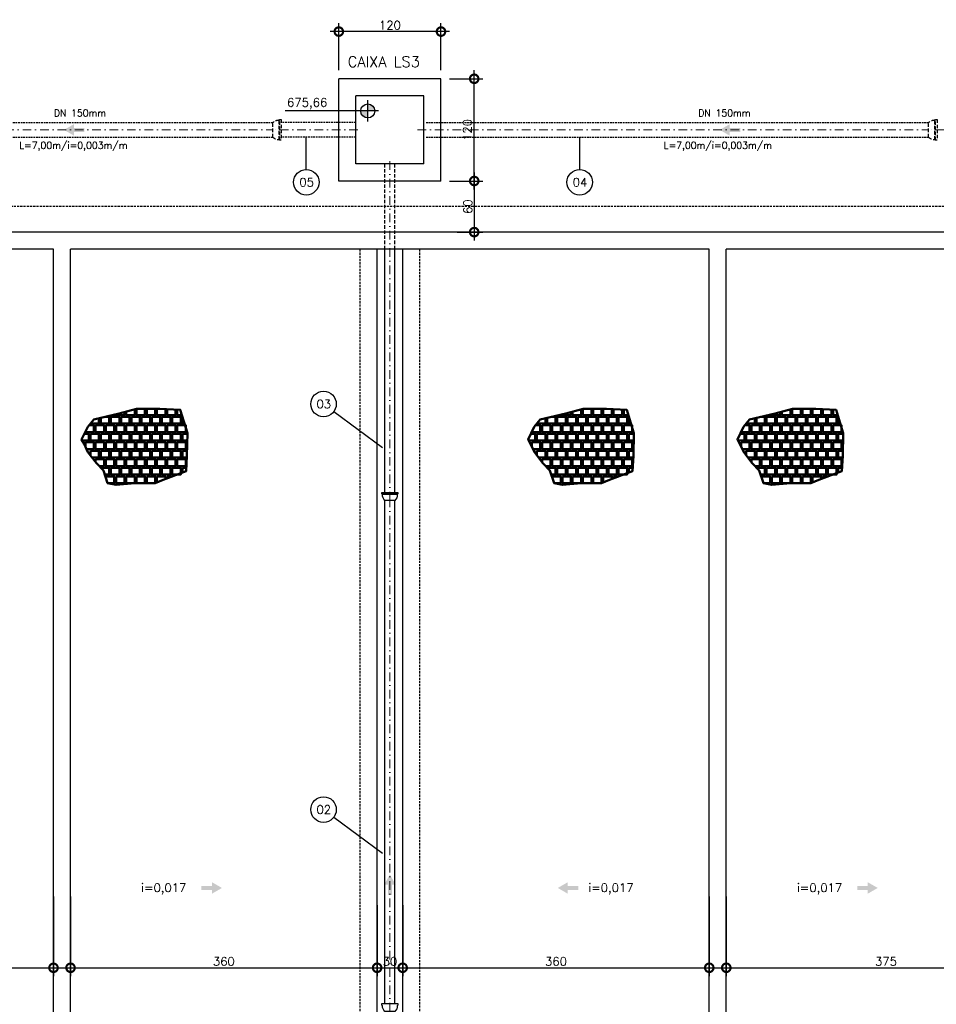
# Model space of a CAD drawing. Header units: millimetres. Extents: x 6229 to 11806, y 4271 to 11505.
# Tile 19 of 25: x 7547 to 8623, y 10229 to 11385. Entities that reach past the tile are written whole.
import ezdxf
from ezdxf.enums import TextEntityAlignment as Align

# ---------------------------------------------------------------- set-up
doc = ezdxf.new("R2010")
doc.units = ezdxf.units.MM
doc.header["$LTSCALE"] = 8
doc.header["$MEASUREMENT"] = 0
for name, pattern in [('DASHDOT', [25.4, 12.7, -6.35, 0, -6.35]), ('DASHED', [0.75, 0.5, -0.25]), ('HIDDEN', [9.525, 6.35, -3.175])]:
    doc.linetypes.add(name, pattern=pattern)
doc.layers.get('Defpoints').update_dxf_attribs({"color": 200})
for name, color, linetype, lineweight in [('BAR-EIXOS', 7, 'DASHDOT', 20), ('BAR-PECAS', 2, 'Continuous', 30), ('PAREDE4', 3, 'Continuous', 50)]:
    doc.layers.add(name, color=color, linetype=linetype, lineweight=lineweight)
for name, color, linetype in [('COTAS', 16, 'Continuous'), ('DIM', 7, 'Continuous'), ('ELEVAÇÃO', 2, 'Continuous'), ('ESTRUTURA', 6, 'Continuous'), ('LAYER1', 255, 'Continuous'), ('LIMHATRA', 2, 'HIDDEN'), ('RELAÇÀO', 2, 'Continuous'), ('TEXTO', 2, 'Continuous')]:
    doc.layers.add(name, color=color, linetype=linetype)
doc.styles.add('ROMANS', font='ROMANS.shx')
doc.dimstyles.new('DIM50', dxfattribs={"dimscale": 0, "dimtxt": 10, "dimasz": 20, "dimexe": 10, "dimexo": 10, "dimgap": 2.5, "dimtad": 1, "dimdec": 0, "dimtxsty": 'ROMANS', "dimblk": 'ARCHTICK', "dimblk1": 'DOTSMALL', "dimblk2": 'DOTSMALL', "dimsah": 1, "dimcen": 2.5, "dimdle": 10, "dimclrd": 7, "dimclre": 7, "dimclrt": 2, "dimazin": 0, "dimtfac": 1, "dimtdec": 0, "dimtmove": 2, "dimatfit": 3, "dimldrblk": 'ARCHTICK', "dimfxl": 0, "dimarcsym": 0})

# ---------------------------------------------------------------- blocks, each defined once
blk = doc.blocks.new('_DOTSMALL')
at = {"color": 0, "linetype": 'ByBlock', "const_width": 0.5}
blk.add_lwpolyline([(-0.0625, 0, 1), (0.0625, 0, 1)], format="xyb", close=True, dxfattribs=at)
blk = doc.blocks.new('*D32')
at = {"layer": 'Defpoints', "color": 0}
for p in [(7586.7, 10365.7), (7246.7, 10355.7), (7586.7, 10272.1)]:
    blk.add_point(p, dxfattribs=at)
at = {"layer": 'DIM', "color": 7, "lineweight": -2}
for p, q in [((7246.7, 10345.7), (7246.7, 10262.1)), ((7586.7, 10355.7), (7586.7, 10262.1)), ((7236.7, 10272.1), (7596.7, 10272.1))]:
    blk.add_line(p, q, dxfattribs=at)
at = {"layer": 'DIM', "color": 7, "lineweight": -2, "xscale": 20, "yscale": 20, "zscale": 20, "rotation": 180}
blk.add_blockref('_DOTSMALL', (7246.7, 10272.1), dxfattribs=at)
at = {"layer": 'DIM', "color": 7, "lineweight": -2, "xscale": 20, "yscale": 20, "zscale": 20}
blk.add_blockref('_DOTSMALL', (7586.7, 10272.1), dxfattribs=at)
at = {"layer": 'DIM', "color": 2, "insert": (7416.7, 10279.6), "char_height": 10, "attachment_point": 5, "style": 'ROMANS'}
blk.add_mtext('340', dxfattribs=at)
blk = doc.blocks.new('_ArchTick')
at = {"layer": 'COTAS', "color": 0, "const_width": 0.15}
blk.add_lwpolyline([(-0.5, -0.5), (0.5, 0.5)], dxfattribs=at)
blk = doc.blocks.new('*D33')
at = {"layer": 'Defpoints', "color": 0}
for p in [(8041.7, 11315.7), (8080.7, 11315.7), (8041.7, 11195.7)]:
    blk.add_point(p, dxfattribs=at)
at = {"layer": 'DIM', "color": 7, "lineweight": -2}
for p, q in [((8080.7, 11185.7), (8080.7, 11325.7)), ((8051.7, 11315.7), (8090.7, 11315.7)), ((8051.7, 11195.7), (8090.7, 11195.7))]:
    blk.add_line(p, q, dxfattribs=at)
at = {"layer": 'DIM', "color": 7, "lineweight": -2, "xscale": 20, "yscale": 20, "zscale": 20}
for p, rotation in [((8080.7, 11315.7), 90), ((8080.7, 11195.7), 270)]:
    blk.add_blockref('_DOTSMALL', p, dxfattribs=dict(at, rotation=rotation))
at = {"layer": 'DIM', "color": 2, "insert": (8072.7, 11255.7), "char_height": 10, "attachment_point": 5, "rotation": 90, "style": 'ROMANS'}
blk.add_mtext('120', dxfattribs=at)
blk = doc.blocks.new('*D34')
at = {"layer": 'Defpoints', "color": 0}
for p in [(7921.7, 11371.1), (7921.7, 11315.7), (8041.7, 11315.7)]:
    blk.add_point(p, dxfattribs=at)
at = {"layer": 'DIM', "color": 7, "lineweight": -2}
for p, q in [((7921.7, 11325.7), (7921.7, 11381.1)), ((8041.7, 11325.7), (8041.7, 11381.1)), ((8051.7, 11371.1), (7911.7, 11371.1))]:
    blk.add_line(p, q, dxfattribs=at)
at = {"layer": 'DIM', "color": 7, "lineweight": -2, "xscale": 20, "yscale": 20, "zscale": 20, "rotation": 180}
blk.add_blockref('_DOTSMALL', (7921.7, 11371.1), dxfattribs=at)
at = {"layer": 'DIM', "color": 7, "lineweight": -2, "xscale": 20, "yscale": 20, "zscale": 20}
blk.add_blockref('_DOTSMALL', (8041.7, 11371.1), dxfattribs=at)
at = {"layer": 'DIM', "color": 2, "insert": (7981.7, 11378.6), "char_height": 10, "attachment_point": 5, "style": 'ROMANS'}
blk.add_mtext('120', dxfattribs=at)
blk = doc.blocks.new('*D35')
at = {"layer": 'Defpoints', "color": 0}
for p in [(8041.7, 11195.7), (8050.7, 11135.7), (8080.7, 11135.7)]:
    blk.add_point(p, dxfattribs=at)
at = {"layer": 'DIM', "color": 7, "lineweight": -2}
for p, q in [((8080.7, 11205.7), (8080.7, 11125.7)), ((8051.7, 11195.7), (8090.7, 11195.7)), ((8060.7, 11135.7), (8090.7, 11135.7))]:
    blk.add_line(p, q, dxfattribs=at)
at = {"layer": 'DIM', "color": 7, "lineweight": -2, "xscale": 20, "yscale": 20, "zscale": 20}
for p, rotation in [((8080.7, 11195.7), 90), ((8080.7, 11135.7), 270)]:
    blk.add_blockref('_DOTSMALL', p, dxfattribs=dict(at, rotation=rotation))
at = {"layer": 'DIM', "color": 2, "insert": (8073.2, 11165.7), "char_height": 10, "attachment_point": 5, "rotation": 90, "style": 'ROMANS'}
blk.add_mtext('60', dxfattribs=at)
blk = doc.blocks.new('*D43')
at = {"layer": 'Defpoints', "color": 0}
for p in [(8376.7, 10365.7), (8751.7, 10365.7), (8751.7, 10272.1)]:
    blk.add_point(p, dxfattribs=at)
at = {"layer": 'DIM', "color": 7, "lineweight": -2}
for p, q in [((8376.7, 10355.7), (8376.7, 10262.1)), ((8751.7, 10355.7), (8751.7, 10262.1)), ((8366.7, 10272.1), (8761.7, 10272.1))]:
    blk.add_line(p, q, dxfattribs=at)
at = {"layer": 'DIM', "color": 7, "lineweight": -2, "xscale": 20, "yscale": 20, "zscale": 20, "rotation": 180}
blk.add_blockref('_DOTSMALL', (8376.7, 10272.1), dxfattribs=at)
at = {"layer": 'DIM', "color": 7, "lineweight": -2, "xscale": 20, "yscale": 20, "zscale": 20}
blk.add_blockref('_DOTSMALL', (8751.7, 10272.1), dxfattribs=at)
at = {"layer": 'DIM', "color": 2, "insert": (8564.2, 10279.6), "char_height": 10, "attachment_point": 5, "style": 'ROMANS'}
blk.add_mtext('375', dxfattribs=at)
blk = doc.blocks.new('*D77')
at = {"layer": 'Defpoints', "color": 0}
for p in [(7606.7, 10365.7), (7966.7, 10345.7), (7966.7, 10272.1)]:
    blk.add_point(p, dxfattribs=at)
at = {"layer": 'DIM', "color": 7, "lineweight": -2}
for p, q in [((7606.7, 10355.7), (7606.7, 10262.1)), ((7966.7, 10335.7), (7966.7, 10262.1)), ((7596.7, 10272.1), (7976.7, 10272.1))]:
    blk.add_line(p, q, dxfattribs=at)
at = {"layer": 'DIM', "color": 7, "lineweight": -2, "xscale": 20, "yscale": 20, "zscale": 20, "rotation": 180}
blk.add_blockref('_DOTSMALL', (7606.7, 10272.1), dxfattribs=at)
at = {"layer": 'DIM', "color": 7, "lineweight": -2, "xscale": 20, "yscale": 20, "zscale": 20}
blk.add_blockref('_DOTSMALL', (7966.7, 10272.1), dxfattribs=at)
at = {"layer": 'DIM', "color": 2, "insert": (7786.7, 10279.6), "char_height": 10, "attachment_point": 5, "style": 'ROMANS'}
blk.add_mtext('360', dxfattribs=at)
blk = doc.blocks.new('*D78')
at = {"layer": 'Defpoints', "color": 0}
for p in [(8356.7, 10365.7), (7996.7, 10345.7), (8356.7, 10272.1)]:
    blk.add_point(p, dxfattribs=at)
at = {"layer": 'DIM', "color": 7, "lineweight": -2}
for p, q in [((8356.7, 10355.7), (8356.7, 10262.1)), ((7996.7, 10335.7), (7996.7, 10262.1)), ((7986.7, 10272.1), (8366.7, 10272.1))]:
    blk.add_line(p, q, dxfattribs=at)
at = {"layer": 'DIM', "color": 7, "lineweight": -2, "xscale": 20, "yscale": 20, "zscale": 20, "rotation": 180}
blk.add_blockref('_DOTSMALL', (7996.7, 10272.1), dxfattribs=at)
at = {"layer": 'DIM', "color": 7, "lineweight": -2, "xscale": 20, "yscale": 20, "zscale": 20}
blk.add_blockref('_DOTSMALL', (8356.7, 10272.1), dxfattribs=at)
at = {"layer": 'DIM', "color": 2, "insert": (8176.7, 10279.6), "char_height": 10, "attachment_point": 5, "style": 'ROMANS'}
blk.add_mtext('360', dxfattribs=at)
blk = doc.blocks.new('*D79')
at = {"layer": 'Defpoints', "color": 0}
for p in [(7966.7, 10355.7), (7996.7, 10355.7), (7996.7, 10272.1)]:
    blk.add_point(p, dxfattribs=at)
at = {"layer": 'DIM', "color": 7, "lineweight": -2}
for p, q in [((7966.7, 10345.7), (7966.7, 10262.1)), ((7996.7, 10345.7), (7996.7, 10262.1)), ((7956.7, 10272.1), (8006.7, 10272.1))]:
    blk.add_line(p, q, dxfattribs=at)
at = {"layer": 'DIM', "color": 7, "lineweight": -2, "xscale": 20, "yscale": 20, "zscale": 20, "rotation": 180}
blk.add_blockref('_DOTSMALL', (7966.7, 10272.1), dxfattribs=at)
at = {"layer": 'DIM', "color": 7, "lineweight": -2, "xscale": 20, "yscale": 20, "zscale": 20}
blk.add_blockref('_DOTSMALL', (7996.7, 10272.1), dxfattribs=at)
at = {"layer": 'DIM', "color": 2, "insert": (7981.7, 10279.6), "char_height": 10, "attachment_point": 5, "style": 'ROMANS'}
blk.add_mtext('30', dxfattribs=at)

msp = doc.modelspace()

# ---------------------------------------------------------------- hatches: boundary and pattern name
at = {"linetype": 'Continuous'}
for points in [[(7610.8, 11258.1), (7610.8, 11262.4), (7599, 11255.7), (7610.8, 11248.9), (7610.8, 11253.3), (7623.1, 11253.3), (7623.1, 11258.1)], [(8380.8, 11258.1), (8380.8, 11262.4), (8369, 11255.7), (8380.8, 11248.9), (8380.8, 11253.3), (8393.1, 11253.3), (8393.1, 11258.1)], [(7984.1, 10369.7), (7988.5, 10369.7), (7981.7, 10381.5), (7975, 10369.7), (7979.3, 10369.7), (7979.3, 10357.4), (7984.1, 10357.4)], [(7772.7, 10368.2), (7772.7, 10372.6), (7784.5, 10365.8), (7772.7, 10359), (7772.7, 10363.4), (7760.4, 10363.4), (7760.4, 10368.2)], [(8190.6, 10368.2), (8190.6, 10372.6), (8178.9, 10365.8), (8190.6, 10359), (8190.6, 10363.4), (8202.9, 10363.4), (8202.9, 10368.2)], [(8542.7, 10368.2), (8542.7, 10372.6), (8554.5, 10365.8), (8542.7, 10359), (8542.7, 10363.4), (8530.4, 10363.4), (8530.4, 10368.2)]]:
    msp.add_hatch(color=7, dxfattribs=at).paths.add_polyline_path(points)
at = {"layer": 'ELEVAÇÃO'}
h = msp.add_hatch(color=256, dxfattribs=at)
h.paths.add_polyline_path([(7955.7, 11286.1), (7955.7, 11277.9), (7963.9, 11277.9, 0.414214)])
h.paths.add_polyline_path([(7955.7, 11277.9), (7947.5, 11277.9, 0.414214), (7955.7, 11269.7)])

# ---------------------------------------------------------------- linework, layer by layer
at = {"layer": 'BAR-EIXOS', "ltscale": 0.1}
for p, q in [((7244.2, 11255.7), (7844.2, 11255.7)), ((7944.2, 11255.7), (7844.2, 11255.7)), ((8014.2, 11255.7), (8614.2, 11255.7)), ((8714.2, 11255.7), (8614.2, 11255.7)), ((7981.7, 10820.7), (7981.7, 11220.7)), ((7981.7, 10220.7), (7981.7, 10820.7))]:
    msp.add_line(p, q, dxfattribs=at)
at = {"layer": 'BAR-PECAS', "linetype": 'DASHED', "ltscale": 0.5}
for p, q in [((7254.2, 11264.2), (7844.2, 11264.2)), ((7941.7, 11264.2), (7854.2, 11264.2)), ((8024.2, 11264.2), (8614.2, 11264.2)), ((7254.2, 11247.2), (7844.2, 11247.2)), ((7941.7, 11247.2), (7854.2, 11247.2)), ((8024.2, 11247.2), (8614.2, 11247.2))]:
    msp.add_line(p, q, dxfattribs=at)
at = {"layer": 'BAR-PECAS', "linetype": 'DASHED'}
for p, q in [((7851.5, 11244.4), (7851.5, 11266.9)), ((7852.4, 11243.5), (7852.4, 11267.8)), ((8621.5, 11244.4), (8621.5, 11266.9)), ((8622.4, 11243.5), (8622.4, 11267.8)), ((7975.8, 11115.7), (7975.8, 11215.7)), ((7987.6, 11115.7), (7987.6, 11215.7))]:
    msp.add_line(p, q, dxfattribs=at)
at = {"layer": 'BAR-PECAS'}
for p, q in [((7975.8, 10830.1), (7975.8, 11115.7)), ((7987.6, 10830.1), (7987.6, 11115.7)), ((7991.1, 10828.3), (7972.2, 10828.3)), ((7990.3, 10827.5), (7973, 10827.5)), ((7975.8, 10230.1), (7975.8, 10820.7)), ((7987.6, 10230.1), (7987.6, 10820.7))]:
    msp.add_line(p, q, dxfattribs=at)
at = {"layer": 'BAR-PECAS', "linetype": 'DASHED'}
for points in [[(7844.2, 11264.2, -0.214214), (7851.5, 11266.9), (7852.4, 11267.8), (7854.2, 11267.8), (7854.2, 11243.5), (7852.4, 11243.5), (7851.5, 11244.4, -0.214214), (7844.2, 11247.2)], [(8614.2, 11264.2, -0.214214), (8621.5, 11266.9), (8622.4, 11267.8), (8624.2, 11267.8), (8624.2, 11243.5), (8622.4, 11243.5), (8621.5, 11244.4, -0.214214), (8614.2, 11247.2)]]:
    msp.add_lwpolyline(points, format="xyb", close=True, dxfattribs=at)
at = {"layer": 'BAR-PECAS'}
for points in [[(7975.8, 10820.7, -0.214214), (7973, 10827.5), (7972.2, 10828.3), (7972.2, 10830.1), (7991.1, 10830.1), (7991.1, 10828.3), (7990.3, 10827.5, -0.214214), (7987.6, 10820.7)], [(7975.8, 10220.7, -0.214214), (7973, 10227.5), (7972.2, 10228.3), (7972.2, 10230.1), (7991.1, 10230.1), (7991.1, 10228.3), (7990.3, 10227.5, -0.214214), (7987.6, 10220.7)]]:
    msp.add_lwpolyline(points, format="xyb", close=True, dxfattribs=at)
at = {"layer": 'ELEVAÇÃO', "color": 3, "linetype": 'Continuous'}
for p, q in [((7955.7, 11265.4), (7955.7, 11290.4)), ((7968.2, 11277.9), (7858.9, 11277.9))]:
    msp.add_line(p, q, dxfattribs=at)
msp.add_circle((7955.7, 11277.9), 8.2, dxfattribs=at)
at = {"layer": 'ESTRUTURA'}
for p, q in [((8041.7, 11315.7), (7921.7, 11315.7)), ((7921.7, 11195.7), (7921.7, 11315.7)), ((8041.7, 11195.7), (8041.7, 11315.7)), ((8021.7, 11295.7), (7941.7, 11295.7)), ((7941.7, 11215.7), (7941.7, 11295.7)), ((8021.7, 11215.7), (8021.7, 11295.7)), ((8021.7, 11215.7), (7941.7, 11215.7)), ((8041.7, 11195.7), (7921.7, 11195.7)), ((9916.7, 11135.7), (6816.7, 11135.7)), ((7586.7, 11115.7), (6836.7, 11115.7)), ((7586.7, 9615.7), (7586.7, 11115.7)), ((7606.7, 9615.7), (7606.7, 11115.7)), ((8356.7, 11115.7), (7606.7, 11115.7)), ((8356.7, 9615.7), (8356.7, 11115.7)), ((8376.7, 9615.7), (8376.7, 11115.7)), ((9126.7, 11115.7), (8376.7, 11115.7))]:
    msp.add_line(p, q, dxfattribs=at)
at = {"layer": 'ESTRUTURA', "color": 3}
for p, q in [((7966.7, 9665.7), (7966.7, 11115.7)), ((7996.7, 9665.7), (7996.7, 11115.7))]:
    msp.add_line(p, q, dxfattribs=at)
at = {"layer": 'LIMHATRA', "linetype": 'HIDDEN', "ltscale": 0.05}
msp.add_line((9946.7, 11165.7), (6786.7, 11165.7), dxfattribs=at)
at = {"layer": 'LIMHATRA', "color": 3, "linetype": 'HIDDEN', "ltscale": 0.05}
for p, q in [((7946.7, 9615.7), (7946.7, 11115.7)), ((8016.7, 9615.7), (8016.7, 11115.7))]:
    msp.add_line(p, q, dxfattribs=at)
at = {"layer": 'PAREDE4'}
for p, q in [((7634.1, 10901), (7624.1, 10901)), ((8158.3, 10901), (8148.3, 10901)), ((8404.1, 10901), (8394.1, 10901))]:
    msp.add_line(p, q, dxfattribs=at)
at = {"layer": 'PAREDE4', "color": 7}
for points in [[(7715.5, 10844.9), (7742.3, 10855), (7743.4, 10873.2), (7743.9, 10899.5), (7735.6, 10927.2), (7711.7, 10928.3), (7684.3, 10928.1), (7664, 10922.8), (7633.9, 10915.9), (7626.9, 10907), (7619.7, 10892.1), (7622.6, 10887.2), (7627.1, 10877.2), (7637.2, 10864.5), (7645.3, 10855.8), (7650.3, 10841), (7660.2, 10839.1), (7682.1, 10841), (7706.1, 10841)], [(8239.7, 10844.9), (8266.5, 10855), (8267.6, 10873.2), (8268.1, 10899.5), (8259.8, 10927.2), (8235.9, 10928.3), (8208.5, 10928.1), (8188.2, 10922.8), (8158.1, 10915.9), (8151.1, 10907), (8143.9, 10892.1), (8146.8, 10887.2), (8151.3, 10877.2), (8161.4, 10864.5), (8169.5, 10855.8), (8174.5, 10841), (8184.4, 10839.1), (8206.3, 10841), (8230.3, 10841)], [(8485.5, 10844.9), (8512.3, 10855), (8513.4, 10873.2), (8513.9, 10899.5), (8505.6, 10927.2), (8481.7, 10928.3), (8454.3, 10928.1), (8434, 10922.8), (8403.9, 10915.9), (8396.9, 10907), (8389.7, 10892.1), (8392.6, 10887.2), (8397.1, 10877.2), (8407.2, 10864.5), (8415.3, 10855.8), (8420.3, 10841), (8430.2, 10839.1), (8452.1, 10841), (8476.1, 10841)]]:
    msp.add_lwpolyline(points, close=True, dxfattribs=at)
at = {"layer": 'PAREDE4'}
for points in [[(7660.1, 10921.9), (7660.1, 10921), (7670.1, 10921), (7670.1, 10924.4)], [(7672.1, 10925), (7672.1, 10921), (7682.1, 10921), (7682.1, 10927.6)], [(7684.1, 10928.1), (7684.1, 10921), (7694.1, 10921), (7694.1, 10928.2)], [(7696.1, 10928.2), (7696.1, 10921), (7706.1, 10921), (7706.1, 10928.3)], [(7708.1, 10928.3), (7708.1, 10921), (7718.1, 10921), (7718.1, 10928)], [(7720.1, 10927.9), (7720.1, 10921), (7730.1, 10921), (7730.1, 10927.5)], [(7732.1, 10927.4), (7732.1, 10921), (7737.4, 10921)], [(8184.3, 10921.9), (8184.3, 10921), (8194.3, 10921), (8194.3, 10924.4)], [(8196.3, 10925), (8196.3, 10921), (8206.3, 10921), (8206.3, 10927.6)], [(8208.3, 10928.1), (8208.3, 10921), (8218.3, 10921), (8218.3, 10928.2)], [(8220.3, 10928.2), (8220.3, 10921), (8230.3, 10921), (8230.3, 10928.3)], [(8232.3, 10928.3), (8232.3, 10921), (8242.3, 10921), (8242.3, 10928)], [(8244.3, 10927.9), (8244.3, 10921), (8254.3, 10921), (8254.3, 10927.5)], [(8256.3, 10927.4), (8256.3, 10921), (8261.6, 10921)], [(8430.1, 10921.9), (8430.1, 10921), (8440.1, 10921), (8440.1, 10924.4)], [(8442.1, 10925), (8442.1, 10921), (8452.1, 10921), (8452.1, 10927.6)], [(8454.1, 10928.1), (8454.1, 10921), (8464.1, 10921), (8464.1, 10928.2)], [(8466.1, 10928.2), (8466.1, 10921), (8476.1, 10921), (8476.1, 10928.3)], [(8478.1, 10928.3), (8478.1, 10921), (8488.1, 10921), (8488.1, 10928)], [(8490.1, 10927.9), (8490.1, 10921), (8500.1, 10921), (8500.1, 10927.5)], [(8502.1, 10927.4), (8502.1, 10921), (8507.4, 10921)], [(7630.1, 10911.1), (7630.1, 10911), (7640.1, 10911), (7640.1, 10917.3)], [(7642.1, 10917.8), (7642.1, 10911), (7652.1, 10911), (7652.1, 10919), (7647.5, 10919)], [(7654.1, 10919), (7654.1, 10911), (7664.1, 10911), (7664.1, 10919), (7654.1, 10919)], [(7666.1, 10919), (7666.1, 10911), (7676.1, 10911), (7676.1, 10919), (7666.1, 10919)], [(7678.1, 10919), (7678.1, 10911), (7688.1, 10911), (7688.1, 10919), (7678.1, 10919)], [(7690.1, 10919), (7690.1, 10911), (7700.1, 10911), (7700.1, 10919), (7690.1, 10919)], [(7702.1, 10919), (7702.1, 10911), (7712.1, 10911), (7712.1, 10919), (7702.1, 10919)], [(7714.1, 10919), (7714.1, 10911), (7724.1, 10911), (7724.1, 10919), (7714.1, 10919)], [(7726.1, 10919), (7726.1, 10911), (7736.1, 10911), (7736.1, 10919), (7726.1, 10919)], [(7738.1, 10919), (7738.1, 10911), (7740.4, 10911)], [(8154.3, 10911.1), (8154.3, 10911), (8164.3, 10911), (8164.3, 10917.3)], [(8166.3, 10917.8), (8166.3, 10911), (8176.3, 10911), (8176.3, 10919), (8171.7, 10919)], [(8178.3, 10919), (8178.3, 10911), (8188.3, 10911), (8188.3, 10919), (8178.3, 10919)], [(8190.3, 10919), (8190.3, 10911), (8200.3, 10911), (8200.3, 10919), (8190.3, 10919)], [(8202.3, 10919), (8202.3, 10911), (8212.3, 10911), (8212.3, 10919), (8202.3, 10919)], [(8214.3, 10919), (8214.3, 10911), (8224.3, 10911), (8224.3, 10919), (8214.3, 10919)], [(8226.3, 10919), (8226.3, 10911), (8236.3, 10911), (8236.3, 10919), (8226.3, 10919)], [(8238.3, 10919), (8238.3, 10911), (8248.3, 10911), (8248.3, 10919), (8238.3, 10919)], [(8250.3, 10919), (8250.3, 10911), (8260.3, 10911), (8260.3, 10919), (8250.3, 10919)], [(8262.3, 10919), (8262.3, 10911), (8264.6, 10911)], [(8400.1, 10911.1), (8400.1, 10911), (8410.1, 10911), (8410.1, 10917.3)], [(8412.1, 10917.8), (8412.1, 10911), (8422.1, 10911), (8422.1, 10919), (8417.5, 10919)], [(8424.1, 10919), (8424.1, 10911), (8434.1, 10911), (8434.1, 10919), (8424.1, 10919)], [(8436.1, 10919), (8436.1, 10911), (8446.1, 10911), (8446.1, 10919), (8436.1, 10919)], [(8448.1, 10919), (8448.1, 10911), (8458.1, 10911), (8458.1, 10919), (8448.1, 10919)], [(8460.1, 10919), (8460.1, 10911), (8470.1, 10911), (8470.1, 10919), (8460.1, 10919)], [(8472.1, 10919), (8472.1, 10911), (8482.1, 10911), (8482.1, 10919), (8472.1, 10919)], [(8484.1, 10919), (8484.1, 10911), (8494.1, 10911), (8494.1, 10919), (8484.1, 10919)], [(8496.1, 10919), (8496.1, 10911), (8506.1, 10911), (8506.1, 10919), (8496.1, 10919)], [(8508.1, 10919), (8508.1, 10911), (8510.4, 10911)], [(7624.1, 10901.3), (7624.1, 10901), (7634.1, 10901), (7634.1, 10909), (7628.4, 10909)], [(7636.1, 10909), (7636.1, 10901), (7646.1, 10901), (7646.1, 10909), (7636.1, 10909)], [(7648.1, 10909), (7648.1, 10901), (7658.1, 10901), (7658.1, 10909), (7648.1, 10909)], [(7660.1, 10909), (7660.1, 10901), (7670.1, 10901), (7670.1, 10909), (7660.1, 10909)], [(7672.1, 10909), (7672.1, 10901), (7682.1, 10901), (7682.1, 10909), (7672.1, 10909)], [(7684.1, 10909), (7684.1, 10901), (7694.1, 10901), (7694.1, 10909), (7684.1, 10909)], [(7696.1, 10909), (7696.1, 10901), (7706.1, 10901), (7706.1, 10909), (7696.1, 10909)], [(7708.1, 10909), (7708.1, 10901), (7718.1, 10901), (7718.1, 10909), (7708.1, 10909)], [(7720.1, 10909), (7720.1, 10901), (7730.1, 10901), (7730.1, 10909), (7720.1, 10909)], [(7732.1, 10909), (7732.1, 10901), (7742.1, 10901), (7742.1, 10909), (7732.1, 10909)], [(8148.3, 10901.3), (8148.3, 10901), (8158.3, 10901), (8158.3, 10909), (8152.6, 10909)], [(8160.3, 10909), (8160.3, 10901), (8170.3, 10901), (8170.3, 10909), (8160.3, 10909)], [(8172.3, 10909), (8172.3, 10901), (8182.3, 10901), (8182.3, 10909), (8172.3, 10909)], [(8184.3, 10909), (8184.3, 10901), (8194.3, 10901), (8194.3, 10909), (8184.3, 10909)], [(8196.3, 10909), (8196.3, 10901), (8206.3, 10901), (8206.3, 10909), (8196.3, 10909)], [(8208.3, 10909), (8208.3, 10901), (8218.3, 10901), (8218.3, 10909), (8208.3, 10909)], [(8220.3, 10909), (8220.3, 10901), (8230.3, 10901), (8230.3, 10909), (8220.3, 10909)], [(8232.3, 10909), (8232.3, 10901), (8242.3, 10901), (8242.3, 10909), (8232.3, 10909)], [(8244.3, 10909), (8244.3, 10901), (8254.3, 10901), (8254.3, 10909), (8244.3, 10909)], [(8256.3, 10909), (8256.3, 10901), (8266.3, 10901), (8266.3, 10909), (8256.3, 10909)], [(8394.1, 10901.3), (8394.1, 10901), (8404.1, 10901), (8404.1, 10909), (8398.4, 10909)], [(8406.1, 10909), (8406.1, 10901), (8416.1, 10901), (8416.1, 10909), (8406.1, 10909)], [(8418.1, 10909), (8418.1, 10901), (8428.1, 10901), (8428.1, 10909), (8418.1, 10909)], [(8430.1, 10909), (8430.1, 10901), (8440.1, 10901), (8440.1, 10909), (8430.1, 10909)], [(8442.1, 10909), (8442.1, 10901), (8452.1, 10901), (8452.1, 10909), (8442.1, 10909)], [(8454.1, 10909), (8454.1, 10901), (8464.1, 10901), (8464.1, 10909), (8454.1, 10909)], [(8466.1, 10909), (8466.1, 10901), (8476.1, 10901), (8476.1, 10909), (8466.1, 10909)], [(8478.1, 10909), (8478.1, 10901), (8488.1, 10901), (8488.1, 10909), (8478.1, 10909)], [(8490.1, 10909), (8490.1, 10901), (8500.1, 10901), (8500.1, 10909), (8490.1, 10909)], [(8502.1, 10909), (8502.1, 10901), (8512.1, 10901), (8512.1, 10909), (8502.1, 10909)], [(7620.3, 10891), (7628.1, 10891), (7628.1, 10899), (7623, 10899)], [(7624.1, 10889), (7624.1, 10883.9)], [(7625.4, 10881), (7634.1, 10881), (7634.1, 10889), (7624.1, 10889)], [(7630.1, 10899), (7630.1, 10891), (7640.1, 10891), (7640.1, 10899), (7630.1, 10899)], [(7636.1, 10889), (7636.1, 10881), (7646.1, 10881), (7646.1, 10889), (7636.1, 10889)], [(7642.1, 10899), (7642.1, 10891), (7652.1, 10891), (7652.1, 10899), (7642.1, 10899)], [(7648.1, 10889), (7648.1, 10881), (7658.1, 10881), (7658.1, 10889), (7648.1, 10889)], [(7654.1, 10899), (7654.1, 10891), (7664.1, 10891), (7664.1, 10899), (7654.1, 10899)], [(7660.1, 10889), (7660.1, 10881), (7670.1, 10881), (7670.1, 10889), (7660.1, 10889)], [(7666.1, 10899), (7666.1, 10891), (7676.1, 10891), (7676.1, 10899), (7666.1, 10899)], [(7672.1, 10889), (7672.1, 10881), (7682.1, 10881), (7682.1, 10889), (7672.1, 10889)], [(7678.1, 10899), (7678.1, 10891), (7688.1, 10891), (7688.1, 10899), (7678.1, 10899)], [(7684.1, 10889), (7684.1, 10881), (7694.1, 10881), (7694.1, 10889), (7684.1, 10889)], [(7690.1, 10899), (7690.1, 10891), (7700.1, 10891), (7700.1, 10899), (7690.1, 10899)], [(7696.1, 10889), (7696.1, 10881), (7706.1, 10881), (7706.1, 10889), (7696.1, 10889)], [(7702.1, 10899), (7702.1, 10891), (7712.1, 10891), (7712.1, 10899), (7702.1, 10899)], [(7708.1, 10889), (7708.1, 10881), (7718.1, 10881), (7718.1, 10889), (7708.1, 10889)], [(7714.1, 10899), (7714.1, 10891), (7724.1, 10891), (7724.1, 10899), (7714.1, 10899)], [(7720.1, 10889), (7720.1, 10881), (7730.1, 10881), (7730.1, 10889), (7720.1, 10889)], [(7726.1, 10899), (7726.1, 10891), (7736.1, 10891), (7736.1, 10899), (7726.1, 10899)], [(7732.1, 10889), (7732.1, 10881), (7742.1, 10881), (7742.1, 10889), (7732.1, 10889)], [(7738.1, 10899), (7738.1, 10891), (7743.7, 10891)], [(7743.9, 10899), (7738.1, 10899)], [(8144.5, 10891), (8152.3, 10891), (8152.3, 10899), (8147.2, 10899)], [(8148.3, 10889), (8148.3, 10883.9)], [(8149.6, 10881), (8158.3, 10881), (8158.3, 10889), (8148.3, 10889)], [(8154.3, 10899), (8154.3, 10891), (8164.3, 10891), (8164.3, 10899), (8154.3, 10899)], [(8160.3, 10889), (8160.3, 10881), (8170.3, 10881), (8170.3, 10889), (8160.3, 10889)], [(8166.3, 10899), (8166.3, 10891), (8176.3, 10891), (8176.3, 10899), (8166.3, 10899)], [(8172.3, 10889), (8172.3, 10881), (8182.3, 10881), (8182.3, 10889), (8172.3, 10889)], [(8178.3, 10899), (8178.3, 10891), (8188.3, 10891), (8188.3, 10899), (8178.3, 10899)], [(8184.3, 10889), (8184.3, 10881), (8194.3, 10881), (8194.3, 10889), (8184.3, 10889)], [(8190.3, 10899), (8190.3, 10891), (8200.3, 10891), (8200.3, 10899), (8190.3, 10899)], [(8196.3, 10889), (8196.3, 10881), (8206.3, 10881), (8206.3, 10889), (8196.3, 10889)], [(8202.3, 10899), (8202.3, 10891), (8212.3, 10891), (8212.3, 10899), (8202.3, 10899)], [(8208.3, 10889), (8208.3, 10881), (8218.3, 10881), (8218.3, 10889), (8208.3, 10889)], [(8214.3, 10899), (8214.3, 10891), (8224.3, 10891), (8224.3, 10899), (8214.3, 10899)], [(8220.3, 10889), (8220.3, 10881), (8230.3, 10881), (8230.3, 10889), (8220.3, 10889)], [(8226.3, 10899), (8226.3, 10891), (8236.3, 10891), (8236.3, 10899), (8226.3, 10899)], [(8232.3, 10889), (8232.3, 10881), (8242.3, 10881), (8242.3, 10889), (8232.3, 10889)], [(8238.3, 10899), (8238.3, 10891), (8248.3, 10891), (8248.3, 10899), (8238.3, 10899)], [(8244.3, 10889), (8244.3, 10881), (8254.3, 10881), (8254.3, 10889), (8244.3, 10889)], [(8250.3, 10899), (8250.3, 10891), (8260.3, 10891), (8260.3, 10899), (8250.3, 10899)], [(8256.3, 10889), (8256.3, 10881), (8266.3, 10881), (8266.3, 10889), (8256.3, 10889)], [(8262.3, 10899), (8262.3, 10891), (8267.9, 10891)], [(8268.1, 10899), (8262.3, 10899)], [(8390.3, 10891), (8398.1, 10891), (8398.1, 10899), (8393, 10899)], [(8394.1, 10889), (8394.1, 10883.9)], [(8395.4, 10881), (8404.1, 10881), (8404.1, 10889), (8394.1, 10889)], [(8400.1, 10899), (8400.1, 10891), (8410.1, 10891), (8410.1, 10899), (8400.1, 10899)], [(8406.1, 10889), (8406.1, 10881), (8416.1, 10881), (8416.1, 10889), (8406.1, 10889)], [(8412.1, 10899), (8412.1, 10891), (8422.1, 10891), (8422.1, 10899), (8412.1, 10899)], [(8418.1, 10889), (8418.1, 10881), (8428.1, 10881), (8428.1, 10889), (8418.1, 10889)], [(8424.1, 10899), (8424.1, 10891), (8434.1, 10891), (8434.1, 10899), (8424.1, 10899)], [(8430.1, 10889), (8430.1, 10881), (8440.1, 10881), (8440.1, 10889), (8430.1, 10889)], [(8436.1, 10899), (8436.1, 10891), (8446.1, 10891), (8446.1, 10899), (8436.1, 10899)], [(8442.1, 10889), (8442.1, 10881), (8452.1, 10881), (8452.1, 10889), (8442.1, 10889)], [(8448.1, 10899), (8448.1, 10891), (8458.1, 10891), (8458.1, 10899), (8448.1, 10899)], [(8454.1, 10889), (8454.1, 10881), (8464.1, 10881), (8464.1, 10889), (8454.1, 10889)], [(8460.1, 10899), (8460.1, 10891), (8470.1, 10891), (8470.1, 10899), (8460.1, 10899)], [(8466.1, 10889), (8466.1, 10881), (8476.1, 10881), (8476.1, 10889), (8466.1, 10889)], [(8472.1, 10899), (8472.1, 10891), (8482.1, 10891), (8482.1, 10899), (8472.1, 10899)], [(8478.1, 10889), (8478.1, 10881), (8488.1, 10881), (8488.1, 10889), (8478.1, 10889)], [(8484.1, 10899), (8484.1, 10891), (8494.1, 10891), (8494.1, 10899), (8484.1, 10899)], [(8490.1, 10889), (8490.1, 10881), (8500.1, 10881), (8500.1, 10889), (8490.1, 10889)], [(8496.1, 10899), (8496.1, 10891), (8506.1, 10891), (8506.1, 10899), (8496.1, 10899)], [(8502.1, 10889), (8502.1, 10881), (8512.1, 10881), (8512.1, 10889), (8502.1, 10889)], [(8508.1, 10899), (8508.1, 10891), (8513.7, 10891)], [(8513.9, 10899), (8508.1, 10899)], [(7630.1, 10879), (7630.1, 10873.4)], [(7632, 10871), (7640.1, 10871), (7640.1, 10879), (7630.1, 10879)], [(7642.1, 10879), (7642.1, 10871), (7652.1, 10871), (7652.1, 10879), (7642.1, 10879)], [(7654.1, 10879), (7654.1, 10871), (7664.1, 10871), (7664.1, 10879), (7654.1, 10879)], [(7666.1, 10879), (7666.1, 10871), (7676.1, 10871), (7676.1, 10879), (7666.1, 10879)], [(7678.1, 10879), (7678.1, 10871), (7688.1, 10871), (7688.1, 10879), (7678.1, 10879)], [(7690.1, 10879), (7690.1, 10871), (7700.1, 10871), (7700.1, 10879), (7690.1, 10879)], [(7702.1, 10879), (7702.1, 10871), (7712.1, 10871), (7712.1, 10879), (7702.1, 10879)], [(7714.1, 10879), (7714.1, 10871), (7724.1, 10871), (7724.1, 10879), (7714.1, 10879)], [(7726.1, 10879), (7726.1, 10871), (7736.1, 10871), (7736.1, 10879), (7726.1, 10879)], [(7738.1, 10879), (7738.1, 10871), (7743.3, 10871)], [(7743.5, 10879), (7738.1, 10879)], [(8154.3, 10879), (8154.3, 10873.4)], [(8156.2, 10871), (8164.3, 10871), (8164.3, 10879), (8154.3, 10879)], [(8166.3, 10879), (8166.3, 10871), (8176.3, 10871), (8176.3, 10879), (8166.3, 10879)], [(8178.3, 10879), (8178.3, 10871), (8188.3, 10871), (8188.3, 10879), (8178.3, 10879)], [(8190.3, 10879), (8190.3, 10871), (8200.3, 10871), (8200.3, 10879), (8190.3, 10879)], [(8202.3, 10879), (8202.3, 10871), (8212.3, 10871), (8212.3, 10879), (8202.3, 10879)], [(8214.3, 10879), (8214.3, 10871), (8224.3, 10871), (8224.3, 10879), (8214.3, 10879)], [(8226.3, 10879), (8226.3, 10871), (8236.3, 10871), (8236.3, 10879), (8226.3, 10879)], [(8238.3, 10879), (8238.3, 10871), (8248.3, 10871), (8248.3, 10879), (8238.3, 10879)], [(8250.3, 10879), (8250.3, 10871), (8260.3, 10871), (8260.3, 10879), (8250.3, 10879)], [(8262.3, 10879), (8262.3, 10871), (8267.5, 10871)], [(8267.7, 10879), (8262.3, 10879)], [(8400.1, 10879), (8400.1, 10873.4)], [(8402, 10871), (8410.1, 10871), (8410.1, 10879), (8400.1, 10879)], [(8412.1, 10879), (8412.1, 10871), (8422.1, 10871), (8422.1, 10879), (8412.1, 10879)], [(8424.1, 10879), (8424.1, 10871), (8434.1, 10871), (8434.1, 10879), (8424.1, 10879)], [(8436.1, 10879), (8436.1, 10871), (8446.1, 10871), (8446.1, 10879), (8436.1, 10879)], [(8448.1, 10879), (8448.1, 10871), (8458.1, 10871), (8458.1, 10879), (8448.1, 10879)], [(8460.1, 10879), (8460.1, 10871), (8470.1, 10871), (8470.1, 10879), (8460.1, 10879)], [(8472.1, 10879), (8472.1, 10871), (8482.1, 10871), (8482.1, 10879), (8472.1, 10879)], [(8484.1, 10879), (8484.1, 10871), (8494.1, 10871), (8494.1, 10879), (8484.1, 10879)], [(8496.1, 10879), (8496.1, 10871), (8506.1, 10871), (8506.1, 10879), (8496.1, 10879)], [(8508.1, 10879), (8508.1, 10871), (8513.3, 10871)], [(8513.5, 10879), (8508.1, 10879)], [(7636.1, 10869), (7636.1, 10865.9)], [(7640.4, 10861), (7646.1, 10861), (7646.1, 10869), (7636.1, 10869)], [(7648.1, 10869), (7648.1, 10861), (7658.1, 10861), (7658.1, 10869), (7648.1, 10869)], [(7660.1, 10869), (7660.1, 10861), (7670.1, 10861), (7670.1, 10869), (7660.1, 10869)], [(7672.1, 10869), (7672.1, 10861), (7682.1, 10861), (7682.1, 10869), (7672.1, 10869)], [(7684.1, 10869), (7684.1, 10861), (7694.1, 10861), (7694.1, 10869), (7684.1, 10869)], [(7696.1, 10869), (7696.1, 10861), (7706.1, 10861), (7706.1, 10869), (7696.1, 10869)], [(7708.1, 10869), (7708.1, 10861), (7718.1, 10861), (7718.1, 10869), (7708.1, 10869)], [(7720.1, 10869), (7720.1, 10861), (7730.1, 10861), (7730.1, 10869), (7720.1, 10869)], [(7732.1, 10869), (7732.1, 10861), (7742.1, 10861), (7742.1, 10869), (7732.1, 10869)], [(8160.3, 10869), (8160.3, 10865.9)], [(8164.6, 10861), (8170.3, 10861), (8170.3, 10869), (8160.3, 10869)], [(8172.3, 10869), (8172.3, 10861), (8182.3, 10861), (8182.3, 10869), (8172.3, 10869)], [(8184.3, 10869), (8184.3, 10861), (8194.3, 10861), (8194.3, 10869), (8184.3, 10869)], [(8196.3, 10869), (8196.3, 10861), (8206.3, 10861), (8206.3, 10869), (8196.3, 10869)], [(8208.3, 10869), (8208.3, 10861), (8218.3, 10861), (8218.3, 10869), (8208.3, 10869)], [(8220.3, 10869), (8220.3, 10861), (8230.3, 10861), (8230.3, 10869), (8220.3, 10869)], [(8232.3, 10869), (8232.3, 10861), (8242.3, 10861), (8242.3, 10869), (8232.3, 10869)], [(8244.3, 10869), (8244.3, 10861), (8254.3, 10861), (8254.3, 10869), (8244.3, 10869)], [(8256.3, 10869), (8256.3, 10861), (8266.3, 10861), (8266.3, 10869), (8256.3, 10869)], [(8406.1, 10869), (8406.1, 10865.9)], [(8410.4, 10861), (8416.1, 10861), (8416.1, 10869), (8406.1, 10869)], [(8418.1, 10869), (8418.1, 10861), (8428.1, 10861), (8428.1, 10869), (8418.1, 10869)], [(8430.1, 10869), (8430.1, 10861), (8440.1, 10861), (8440.1, 10869), (8430.1, 10869)], [(8442.1, 10869), (8442.1, 10861), (8452.1, 10861), (8452.1, 10869), (8442.1, 10869)], [(8454.1, 10869), (8454.1, 10861), (8464.1, 10861), (8464.1, 10869), (8454.1, 10869)], [(8466.1, 10869), (8466.1, 10861), (8476.1, 10861), (8476.1, 10869), (8466.1, 10869)], [(8478.1, 10869), (8478.1, 10861), (8488.1, 10861), (8488.1, 10869), (8478.1, 10869)], [(8490.1, 10869), (8490.1, 10861), (8500.1, 10861), (8500.1, 10869), (8490.1, 10869)], [(8502.1, 10869), (8502.1, 10861), (8512.1, 10861), (8512.1, 10869), (8502.1, 10869)], [(7646.9, 10851), (7652.1, 10851), (7652.1, 10859), (7642.1, 10859)], [(7654.1, 10859), (7654.1, 10851), (7664.1, 10851), (7664.1, 10859), (7654.1, 10859)], [(7666.1, 10859), (7666.1, 10851), (7676.1, 10851), (7676.1, 10859), (7666.1, 10859)], [(7678.1, 10859), (7678.1, 10851), (7688.1, 10851), (7688.1, 10859), (7678.1, 10859)], [(7690.1, 10859), (7690.1, 10851), (7700.1, 10851), (7700.1, 10859), (7690.1, 10859)], [(7702.1, 10859), (7702.1, 10851), (7712.1, 10851), (7712.1, 10859), (7702.1, 10859)], [(7714.1, 10859), (7714.1, 10851), (7724.1, 10851), (7724.1, 10859), (7714.1, 10859)], [(7726.1, 10859), (7726.1, 10851), (7736.1, 10851), (7736.1, 10859), (7726.1, 10859)], [(7738.1, 10859), (7738.1, 10853.4)], [(7742.5, 10859), (7738.1, 10859)], [(8171.1, 10851), (8176.3, 10851), (8176.3, 10859), (8166.3, 10859)], [(8178.3, 10859), (8178.3, 10851), (8188.3, 10851), (8188.3, 10859), (8178.3, 10859)], [(8190.3, 10859), (8190.3, 10851), (8200.3, 10851), (8200.3, 10859), (8190.3, 10859)], [(8202.3, 10859), (8202.3, 10851), (8212.3, 10851), (8212.3, 10859), (8202.3, 10859)], [(8214.3, 10859), (8214.3, 10851), (8224.3, 10851), (8224.3, 10859), (8214.3, 10859)], [(8226.3, 10859), (8226.3, 10851), (8236.3, 10851), (8236.3, 10859), (8226.3, 10859)], [(8238.3, 10859), (8238.3, 10851), (8248.3, 10851), (8248.3, 10859), (8238.3, 10859)], [(8250.3, 10859), (8250.3, 10851), (8260.3, 10851), (8260.3, 10859), (8250.3, 10859)], [(8262.3, 10859), (8262.3, 10853.4)], [(8266.7, 10859), (8262.3, 10859)], [(8416.9, 10851), (8422.1, 10851), (8422.1, 10859), (8412.1, 10859)], [(8424.1, 10859), (8424.1, 10851), (8434.1, 10851), (8434.1, 10859), (8424.1, 10859)], [(8436.1, 10859), (8436.1, 10851), (8446.1, 10851), (8446.1, 10859), (8436.1, 10859)], [(8448.1, 10859), (8448.1, 10851), (8458.1, 10851), (8458.1, 10859), (8448.1, 10859)], [(8460.1, 10859), (8460.1, 10851), (8470.1, 10851), (8470.1, 10859), (8460.1, 10859)], [(8472.1, 10859), (8472.1, 10851), (8482.1, 10851), (8482.1, 10859), (8472.1, 10859)], [(8484.1, 10859), (8484.1, 10851), (8494.1, 10851), (8494.1, 10859), (8484.1, 10859)], [(8496.1, 10859), (8496.1, 10851), (8506.1, 10851), (8506.1, 10859), (8496.1, 10859)], [(8508.1, 10859), (8508.1, 10853.4)], [(8512.5, 10859), (8508.1, 10859)], [(7648.1, 10849), (7648.1, 10847.5)], [(7650.3, 10841), (7658.1, 10841), (7658.1, 10849), (7648.1, 10849)], [(7660.1, 10849), (7660.1, 10841), (7670.1, 10841), (7670.1, 10849), (7660.1, 10849)], [(7672.1, 10849), (7672.1, 10841), (7682.1, 10841), (7682.1, 10849), (7672.1, 10849)], [(7684.1, 10849), (7684.1, 10841), (7694.1, 10841), (7694.1, 10849), (7684.1, 10849)], [(7696.1, 10849), (7696.1, 10841), (7706.1, 10841), (7706.1, 10849), (7696.1, 10849)], [(7708.1, 10849), (7708.1, 10841.9)], [(7718.1, 10845.9), (7718.1, 10849), (7708.1, 10849)], [(7720.1, 10849), (7720.1, 10846.7)], [(7726.3, 10849), (7720.1, 10849)], [(8172.3, 10849), (8172.3, 10847.5)], [(8174.5, 10841), (8182.3, 10841), (8182.3, 10849), (8172.3, 10849)], [(8184.3, 10849), (8184.3, 10841), (8194.3, 10841), (8194.3, 10849), (8184.3, 10849)], [(8196.3, 10849), (8196.3, 10841), (8206.3, 10841), (8206.3, 10849), (8196.3, 10849)], [(8208.3, 10849), (8208.3, 10841), (8218.3, 10841), (8218.3, 10849), (8208.3, 10849)], [(8220.3, 10849), (8220.3, 10841), (8230.3, 10841), (8230.3, 10849), (8220.3, 10849)], [(8232.3, 10849), (8232.3, 10841.9)], [(8242.3, 10845.9), (8242.3, 10849), (8232.3, 10849)], [(8244.3, 10849), (8244.3, 10846.7)], [(8250.5, 10849), (8244.3, 10849)], [(8418.1, 10849), (8418.1, 10847.5)], [(8420.3, 10841), (8428.1, 10841), (8428.1, 10849), (8418.1, 10849)], [(8430.1, 10849), (8430.1, 10841), (8440.1, 10841), (8440.1, 10849), (8430.1, 10849)], [(8442.1, 10849), (8442.1, 10841), (8452.1, 10841), (8452.1, 10849), (8442.1, 10849)], [(8454.1, 10849), (8454.1, 10841), (8464.1, 10841), (8464.1, 10849), (8454.1, 10849)], [(8466.1, 10849), (8466.1, 10841), (8476.1, 10841), (8476.1, 10849), (8466.1, 10849)], [(8478.1, 10849), (8478.1, 10841.9)], [(8488.1, 10845.9), (8488.1, 10849), (8478.1, 10849)], [(8490.1, 10849), (8490.1, 10846.7)], [(8496.3, 10849), (8490.1, 10849)]]:
    msp.add_lwpolyline(points, dxfattribs=at)
at = {"layer": 'RELAÇÀO', "color": 3}
for p, q in [((7883.5, 11209.2), (7883.5, 11247.2)), ((8204.6, 11209.2), (8204.6, 11247.2)), ((7915.8, 10925), (7973.2, 10882.8)), ((7915.8, 10448.9), (7973.2, 10406.7))]:
    msp.add_line(p, q, dxfattribs=at)
for centre in [(7883.5, 11194.2), (8204.6, 11194.2), (7903.8, 10933.9), (7903.8, 10457.8)]:
    msp.add_circle(centre, 15, dxfattribs=at)

# ---------------------------------------------------------------- texts
at = {"layer": 'LAYER1', "color": 3, "linetype": 'ByBlock', "style": 'ROMANS'}
for s, p in [('DN 150mm', (7587.1, 11271.6)), ('DN 150mm', (8343.8, 11271.6)), ('L=7,00m/i=0,003m/m', (7546.4, 11233.6)), ('L=7,00m/i=0,003m/m', (8303.1, 11233.6))]:
    msp.add_text(s, height=8, dxfattribs=at).set_placement(p)
at = {"layer": 'RELAÇÀO', "style": 'ROMANS'}
for s, p in [('05', (7883.9, 11194.2)), ('04', (8205, 11194.2)), ('03', (7904.1, 10933.9)), ('02', (7904.1, 10457.8))]:
    msp.add_text(s, height=10, dxfattribs=at).set_placement(p, align=Align.MIDDLE)
at = {"layer": 'TEXTO', "color": 4, "lineweight": -3, "style": 'ROMANS'}
msp.add_text('CAIXA LS3', height=12.5, rotation=0, dxfattribs=at).set_placement((7932.2, 11329.5))
at = {"layer": 'TEXTO', "style": 'ROMANS'}
for s, rotation, p in [('675,66', 0, (7861, 11282.9)), ('i=0,017', 360, (7689.6, 10361.1)), ('i=0,017', 0, (8214.7, 10361.1)), ('i=0,017', 360, (8459.6, 10361.1))]:
    msp.add_text(s, height=10, rotation=rotation, dxfattribs=at).set_placement(p)

# ---------------------------------------------------------------- dimensions: what is measured, and where the dimension line sits
at = {"layer": 'DIM'}
for base, p1, p2, angle, picture, middle in [((7921.7, 11371.1), (8041.7, 11315.7), (7921.7, 11315.7), 180, '*D34', (7981.7, 11378.6)), ((8080.7, 11135.7), (8041.7, 11195.7), (8050.7, 11135.7), 270, '*D35', (8073.2, 11165.7))]:
    dim = msp.add_linear_dim(base=base, p1=p1, p2=p2, angle=angle, dimstyle='DIM50', override={"dimscale": 1}, dxfattribs=at)
    dim.commit()
    dim.dimension.update_dxf_attribs({"geometry": picture, "text_midpoint": middle})
dim = msp.add_linear_dim(base=(8080.7, 11315.7), p1=(8041.7, 11195.7), p2=(8041.7, 11315.7), angle=270, dimstyle='DIM50', override={"dimscale": 1}, dxfattribs=at)
dim.commit()
dim.dimension.update_dxf_attribs({"geometry": '*D33', "text_midpoint": (8072.7, 11255.7), "dimtype": 160})
for base, p1, p2, picture, middle in [((7586.7, 10272.1), (7246.7, 10355.7), (7586.7, 10365.7), '*D32', (7416.7, 10279.6)), ((7966.7, 10272.1), (7606.7, 10365.7), (7966.7, 10345.7), '*D77', (7786.7, 10279.6)), ((8356.7, 10272.1), (7996.7, 10345.7), (8356.7, 10365.7), '*D78', (8176.7, 10279.6)), ((8751.7, 10272.1), (8376.7, 10365.7), (8751.7, 10365.7), '*D43', (8564.2, 10279.6)), ((7996.7, 10272.1), (7966.7, 10355.7), (7996.7, 10355.7), '*D79', (7981.7, 10279.6))]:
    dim = msp.add_linear_dim(base=base, p1=p1, p2=p2, dimstyle='DIM50', override={"dimscale": 1}, dxfattribs=at)
    dim.commit()
    dim.dimension.update_dxf_attribs({"geometry": picture, "text_midpoint": middle})

doc.saveas('drawing.dxf')
